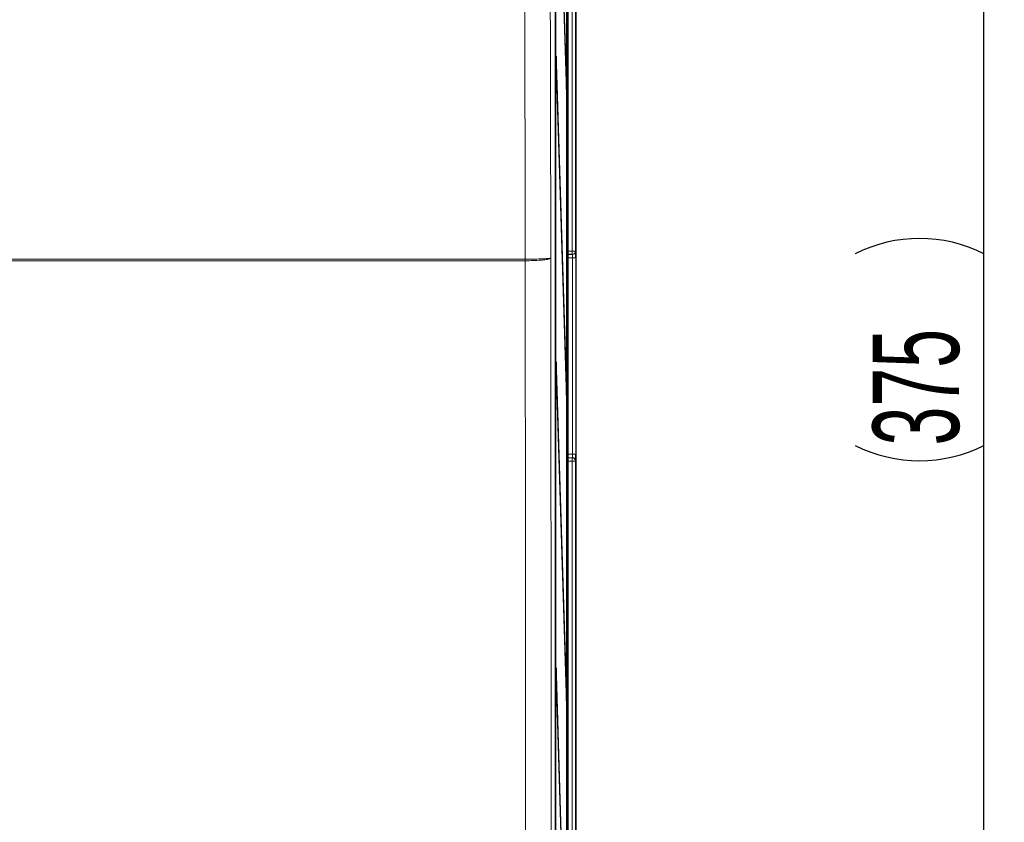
# Model space of a CAD drawing. Header units: millimetres. Extents: x 5 to 418, y 2 to 292.
# Tile 21 of 49: x 98 to 146, y 165 to 205. Entities that reach past the tile are written whole.
import ezdxf

# ---------------------------------------------------------------- set-up
doc = ezdxf.new("R2010")
doc.units = ezdxf.units.MM
doc.layers.add('SLD-0', color=7, linetype='Continuous')
doc.styles.add('SLDTEXTSTYLE0', font='TXT', dxfattribs={"width": 0.605})
doc.dimstyles.new('SLDDIMSTYLE0', dxfattribs={"dimtxt": 4.10931, "dimasz": 3.302, "dimexe": 0, "dimexo": 0.0625, "dimgap": 1.027327, "dimtad": 1, "dimlfac": 3, "dimrnd": 1e-09, "dimzin": 12, "dimdsep": 46, "dimtxsty": 'SLDTEXTSTYLE0', "dimsah": 1, "dimcen": 0.09, "dimadec": 0, "dimazin": 3, "dimtfac": 1, "dimtofl": 0, "dimtmove": 0, "dimatfit": 3, "dimfxl": 1, "dimfrac": 2, "dimtolj": 1, "dimtzin": 12, "dimarcsym": 0})

# ---------------------------------------------------------------- blocks, each defined once
blk = doc.blocks.new('_D_1')
at = {"layer": 'SLD-0', "color": 7}
for p, q in [((123.345, 250.884), (145.863, 250.884)), ((144.863, 125.884), (144.863, 250.884)), ((123.345, 125.884), (145.863, 125.884))]:
    blk.add_line(p, q, dxfattribs=at)
for centre, start, end in [((141.708, 186.777), 63.4349, 116.5651), ((141.708, 189.991), 243.4349, 296.5651)]:
    blk.add_arc(centre, 7.056, start, end, dxfattribs=at)
for points in [[(144.863, 250.884), (144.355, 247.582), (145.371, 247.582)], [(144.863, 125.884), (145.371, 129.186), (144.355, 129.186)]]:
    blk.add_solid(points, dxfattribs=at)
at = {"layer": 'SLD-0', "color": 7, "insert": (139.406, 183.681), "char_height": 4.2333, "attachment_point": 1, "rotation": 90, "style": 'SLDTEXTSTYLE0'}
blk.add_mtext('375', dxfattribs=at)

msp = doc.modelspace()

# ---------------------------------------------------------------- linework, layer by layer
at = {"color": 7, "linetype": 'Continuous', "lineweight": 25}
for p, q in [((124.8452, 243.8177), (124.8452, 133.151)), ((123.8394, 143.8235), (123.8394, 243.1455)), ((123.8465, 238.3177), (123.8465, 144.9844)), ((123.8544, 144.9844), (123.8544, 238.3177)), ((124.4029, 138.3177), (124.4029, 238.3177)), ((124.4108, 238.3177), (124.4108, 138.3177)), ((124.4696, 132.9844), (124.4696, 238.0845)), ((123.8741, 217.4019), (124.3792, 201.151)), ((124.3831, 201.5263), (123.878, 217.7772)), ((123.878, 202.7772), (123.8741, 202.4019)), ((123.8741, 202.4019), (124.3792, 186.151)), ((124.3831, 186.5263), (123.878, 202.7772)), ((124.3831, 201.5263), (124.3681, 201.5109)), ((124.3792, 201.151), (124.3831, 201.5263)), ((124.6611, 193.0545), (124.4696, 193.0511)), ((124.6756, 193.0547), (124.6611, 193.0545)), ((123.878, 187.7772), (123.8741, 187.4019)), ((124.3831, 171.5263), (123.878, 187.7772)), ((123.8741, 187.4019), (124.3792, 171.151)), ((124.3831, 186.5263), (124.3681, 186.5109)), ((124.3792, 186.151), (124.3831, 186.5263)), ((124.4696, 183.0843), (124.6611, 183.0809)), ((124.6611, 183.0809), (124.6756, 183.0807)), ((123.878, 172.7772), (123.8741, 172.4019)), ((124.3831, 156.5263), (123.878, 172.7772)), ((123.8741, 172.4019), (124.3792, 156.151)), ((124.3831, 171.5263), (124.3681, 171.5109)), ((124.3792, 171.151), (124.3831, 171.5263))]:
    msp.add_line(p, q, dxfattribs=at)
at = {"color": 7, "linetype": 'Continuous', "lineweight": 18}
for p, q in [((124.8452, 133.151), (124.8452, 243.8177)), ((124.6582, 193.2211), (124.6582, 231.4976)), ((124.8248, 231.4976), (124.8248, 193.2211)), ((124.4696, 193.2178), (124.6582, 193.2211)), ((124.8248, 193.2211), (124.6582, 193.2211)), ((124.6611, 193.0545), (124.6582, 193.2211)), ((124.8248, 193.2211), (124.8393, 193.2214)), ((122.3627, 192.8233), (122.3637, 192.8233)), ((122.3638, 192.7453), (122.3632, 192.7453)), ((124.6814, 192.8882), (124.4696, 192.8845)), ((124.6814, 192.8882), (124.8451, 192.8882)), ((124.6814, 183.2472), (124.6814, 192.8882)), ((124.8451, 192.8882), (124.8451, 183.2472)), ((124.4696, 183.2509), (124.6814, 183.2472)), ((124.6611, 183.0809), (124.6582, 182.9143)), ((124.6814, 183.2472), (124.8451, 183.2472)), ((124.6582, 182.9143), (124.4696, 182.9176)), ((124.8248, 182.9143), (124.6582, 182.9143)), ((124.6582, 144.6378), (124.6582, 182.9143)), ((124.8248, 182.9143), (124.8248, 144.6378)), ((124.8393, 182.914), (124.8248, 182.9143))]:
    msp.add_line(p, q, dxfattribs=at)
at = {"color": 7, "linetype": 'Continuous', "lineweight": 18, "flags": 128}
for points in [[(122.3637, 192.8233), (122.3582, 195.0951), (122.3356, 204.3374), (122.3096, 215.0194)], [(123.5647, 215.1817), (123.5995, 201.0086), (123.6195, 192.8788)]]:
    msp.add_lwpolyline(points, dxfattribs=at)
at = {"color": 7, "linetype": 'Continuous', "lineweight": 18}
for centre, radius, start, end in [((124.6581, 193.2211), 0.1667, 271.00426, 0.00462), ((124.6726, 193.2213), 0.1667, 271.00426, 0.00462), ((113.8043, 192.7307), 8.5588, 0.09824, 0.61998), ((113.7309, 192.7721), 8.6329, 359.82253, 0.33978), ((124.6581, 182.9143), 0.1667, 359.99538, 88.99574), ((124.6726, 182.9141), 0.1667, 359.99538, 88.99574)]:
    msp.add_arc(centre, radius, start, end, dxfattribs=at)
for centre, major_axis, ratio, start_param, end_param in [((124.8393, 192.888), (0, 0.3334), 0.0174604, 5.2567119, 6.2834903), ((124.6726, 192.888), (0.0029, 0.1667), 0.0523172, 4.7145255, 6.2850173), ((124.6726, 183.2474), (-0.0029, 0.1667), 0.0523172, 3.1397607, 4.7102524)]:
    msp.add_ellipse(centre, major_axis=major_axis, ratio=ratio, start_param=start_param, end_param=end_param, dxfattribs=at)
at = {"color": 7, "linetype": 'Continuous', "lineweight": 25}
for centre, start_param, end_param in [((124.8393, 192.888), 4.7129985, 5.2567119), ((124.8393, 183.2474), 3.1412877, 4.7117794)]:
    msp.add_ellipse(centre, major_axis=(0, 0.3334), ratio=0.0174604, start_param=start_param, end_param=end_param, dxfattribs=at)
at = {"color": 7, "linetype": 'Continuous', "lineweight": 18}
for points, knots in [([(95.4952, 192.8233), (95.4952, 192.8233), (97.2887, 192.8233), (101.4682, 192.8233), (108.0434, 192.8234), (115.2114, 192.8234), (119.9789, 192.8233), (122.3627, 192.8233)], [0, 0, 0, 0, 0.0000007, 0.2007681, 0.4671782, 0.7335862, 1, 1, 1, 1]), ([(122.3632, 192.7453), (119.9793, 192.7453), (115.2117, 192.7452), (108.0434, 192.7452), (101.468, 192.7453), (97.2886, 192.7453), (95.4952, 192.7454), (95.4952, 192.7454)], [0, 0, 0, 0, 0.2664191, 0.5328324, 0.7992478, 0.9999993, 1, 1, 1, 1]), ([(122.4015, 143.9258), (122.3991, 145.974), (122.3912, 152.7886), (122.3802, 164.3775), (122.3695, 178.6033), (122.3653, 188.0618), (122.3632, 192.7453)], [0, 0, 0, 0, 0.1260002, 0.4192179, 0.7124168, 1, 1, 1, 1]), ([(122.3637, 192.8233), (122.4953, 192.8235), (122.7586, 192.824), (123.1218, 192.8326), (123.409, 192.8459), (123.5778, 192.862), (123.6172, 192.8735), (123.6194, 192.8787), (123.6195, 192.8788)], [0, 0, 0, 0, 0.2062141, 0.412515, 0.6191154, 0.8262063, 0.9951457, 1, 1, 1, 1]), ([(123.6195, 192.8788), (123.6194, 192.8785), (123.6172, 192.8659), (123.5778, 192.8384), (123.4091, 192.7997), (123.1219, 192.7677), (122.7587, 192.7471), (122.4954, 192.7459), (122.3638, 192.7453)], [0, 0, 0, 0, 0.0048543, 0.1737938, 0.3808848, 0.587485, 0.7937858, 1, 1, 1, 1]), ([(123.6195, 192.8788), (123.6211, 189.1897), (123.6231, 184.4753), (123.6288, 174.9936), (123.6365, 164.4342), (123.6477, 152.858), (123.6556, 146.0509), (123.6579, 144.0049)], [0, 0, 0, 0, 0.2262695, 0.2891517, 0.5817051, 0.8742772, 1, 1, 1, 1])]:
    msp.add_open_spline(points, degree=3, knots=knots, dxfattribs=at)

# ---------------------------------------------------------------- dimensions: what is measured, and where the dimension line sits
at = {"layer": 'SLD-0', "color": 7}
dim = msp.add_linear_dim(base=(144.8634, 250.8844), p1=(123.3452, 125.8844), p2=(123.3452, 250.8844), angle=90, text='(<>)', dimstyle='SLDDIMSTYLE0', dxfattribs=at)
dim.commit()
dim.dimension.update_dxf_attribs({"geometry": '_D_1', "text_midpoint": (144.8634, 188.3844), "dimtype": 160})

doc.saveas('drawing.dxf')
